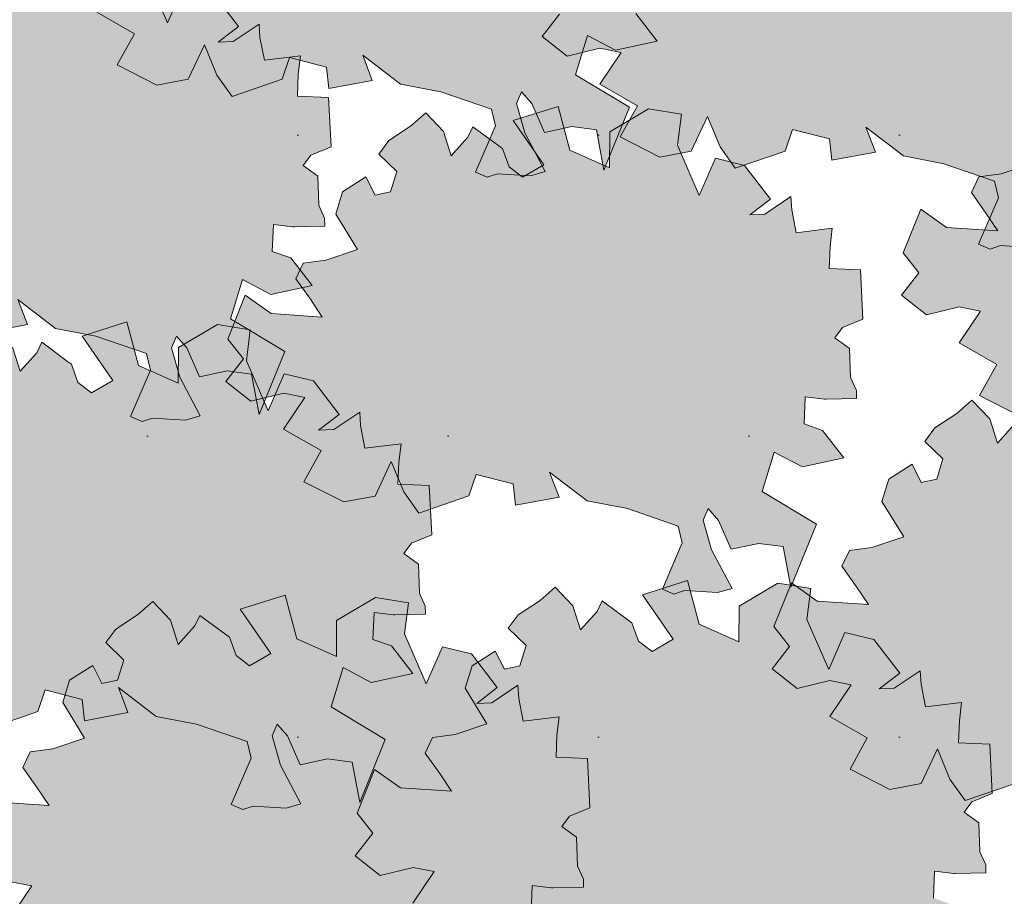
# Model space of a CAD drawing. Header units: metres. Extents: x 92403 to 95147, y 464428 to 465602.
# Tile 64 of 256: x 92437.24 to 92438.54, y 465153.49 to 465154.65. Entities that reach past the tile are written whole.
import ezdxf

# ---------------------------------------------------------------- set-up
doc = ezdxf.new("R2010")
doc.units = ezdxf.units.M
doc.layers.get('Defpoints').update_dxf_attribs({"linetype": 'CONTINUOUS'})
doc.layers.add('N-RO-GR-GROENSTROOK-A', color=7, linetype='CONTINUOUS', lineweight=0, true_color=0x5de817, transparency=0.7)
doc.layers.add('X-XX-AL-M', color=7, linetype='CONTINUOUS', lineweight=18)
doc.layers.add('X-XX-AL-RMB - profiel', color=7, linetype='CONTINUOUS', lineweight=9)
doc.styles.add('NLCS-ISO-M50-T25', font='NLCS-ISO.ttf', dxfattribs={"height": 0.125})
doc.dimstyles.new('NLCS-M50-T25-PIJL_L2_H1', dxfattribs={"dimscale": 0.05, "dimtxt": 2.5, "dimasz": 2.5, "dimexe": 2, "dimexo": 2, "dimgap": 0.7, "dimtad": 1, "dimzin": 0, "dimdsep": 46, "dimtxsty": 'NLCS-ISO-M50-T25', "dimcen": 2.5, "dimdle": 2, "dimclrd": 256, "dimclre": 256, "dimclrt": 256, "dimadec": 1, "dimazin": 0, "dimtfac": 1, "dimtdec": 3, "dimtofl": 0, "dimtmove": 0, "dimatfit": 3, "dimfxl": 2, "dimfxlon": 1, "dimtfillclr": 256, "dimtolj": 1, "dimtzin": 0, "dimlwd": -1, "dimlwe": -1, "dimarcsym": 0})

# ---------------------------------------------------------------- blocks, each defined once
blk = doc.blocks.new('*D146')
at = {"layer": 'Defpoints', "color": 0, "transparency": 16777216}
for p in [(92435.988, 465153.936), (92453.3804, 465153.936), (92435.988, 465152.4809)]:
    blk.add_point(p, dxfattribs=at)
at = {"layer": 'X-XX-AL-M', "transparency": 16777216}
for p, q in [((92435.988, 465152.5809), (92435.988, 465152.3809)), ((92453.3804, 465152.5809), (92453.3804, 465152.3809)), ((92453.2554, 465152.4809), (92436.113, 465152.4809))]:
    blk.add_line(p, q, dxfattribs=at)
for points in [[(92436.113, 465152.5017), (92436.113, 465152.46), (92435.988, 465152.4809)], [(92453.2554, 465152.5017), (92453.2554, 465152.46), (92453.3804, 465152.4809)]]:
    blk.add_solid(points, dxfattribs=at)
at = {"layer": 'X-XX-AL-M', "transparency": 16777216, "insert": (92444.6842, 465152.5784), "char_height": 0.125, "attachment_point": 5, "style": 'NLCS-ISO-M50-T25'}
blk.add_mtext('\\A1;breedte var', dxfattribs=at)

msp = doc.modelspace()

# ---------------------------------------------------------------- hatches: boundary and pattern name
at = {"layer": 'N-RO-GR-GROENSTROOK-A', "transparency": 33554508}
h = msp.add_hatch(color=256, dxfattribs=at)
h.dxf.hatch_style = 1
h.paths.add_polyline_path([(92437.746595, 465154.56313), (92437.799775, 465154.552994), (92437.866652, 465154.529989), (92437.872029, 465154.507994), (92437.845685, 465154.44688), (92437.860963, 465154.440294), (92437.874723, 465154.44502), (92437.918281, 465154.44223), (92437.937697, 465154.447715), (92437.91069, 465154.498788), (92437.89972, 465154.53762), (92437.906306, 465154.552898), (92437.919895, 465154.537449), (92437.93652, 465154.499376), (92437.972904, 465154.507139), (92438.00515, 465154.50283), (92438.015189, 465154.449479), (92438.048991, 465154.532539), (92437.977457, 465154.575603), (92437.993413, 465154.627439), (92438.030558, 465154.607894), (92438.085157, 465154.619797), (92438.057029, 465154.656067), (92438.032683, 465154.664681), (92438.034173, 465154.700233), (92438.05966, 465154.697273), (92438.061725, 465154.697033), (92438.101954, 465154.697917), (92438.10172, 465154.708557), (92438.094012, 465154.725615), (92438.092761, 465154.764031), (92438.073319, 465154.77794), (92438.083511, 465154.791523), (92438.110247, 465154.80271), (92438.106987, 465154.86766), (92438.065709, 465154.86939), (92438.066919, 465154.898276), (92438.069761, 465154.922642), (92438.022183, 465154.916779), (92438.016416, 465154.946743), (92438.015333, 465154.964334), (92437.981079, 465154.941285), (92437.961017, 465154.940423), (92437.988153, 465154.961152), (92437.954123, 465155.005525), (92437.915769, 465155.014989), (92437.894471, 465154.965995), (92437.865769, 465155.032011), (92437.870864, 465155.072911), (92437.827469, 465155.079967), (92437.77627, 465155.049771), (92437.775845, 465155.002391), (92437.723506, 465155.025665), (92437.708235, 465155.083261), (92437.648941, 465155.064666), (92437.689394, 465155.006014), (92437.661406, 465154.989772), (92437.643521, 465155.003615), (92437.634907, 465155.027675), (92437.629857, 465155.031291), (92437.595801, 465155.056418), (92437.589244, 465155.042683), (92437.567153, 465155.018207), (92437.55705, 465155.050186), (92437.533632, 465155.074735), (92437.513654, 465155.057242), (92437.484773, 465155.038288), (92437.471544, 465155.020511), (92437.495287, 465154.997519), (92437.487144, 465154.970757), (92437.466675, 465154.966377), (92437.45468, 465154.990448), (92437.423948, 465154.970787), (92437.414911, 465154.941312), (92437.443639, 465154.894543), (92437.401704, 465154.880588), (92437.371889, 465154.8766), (92437.36218, 465154.855926), (92437.381334, 465154.828936), (92437.396996, 465154.805497), (92437.329568, 465154.810025), (92437.295474, 465154.834237), (92437.272251, 465154.776551), (92437.292996, 465154.75028), (92437.269906, 465154.720609), (92437.302886, 465154.694611), (92437.346237, 465154.705102), (92437.374094, 465154.699614), (92437.346077, 465154.657841), (92437.3956, 465154.629448), (92437.372813, 465154.588372), (92437.425269, 465154.561689), (92437.466688, 465154.569512), (92437.488103, 465154.615096), (92437.504627, 465154.574992), (92437.524516, 465154.546924), (92437.590482, 465154.569561), (92437.60026, 465154.598088), (92437.648888, 465154.585575), (92437.65213, 465154.557419), (92437.709532, 465154.568107), (92437.696872, 465154.60111), (92437.746607, 465154.563146)])
h = msp.add_hatch(color=256, dxfattribs=at)
h.dxf.hatch_style = 1
h.paths.add_polyline_path([(92438.410205, 465154.468386), (92438.463384, 465154.458251), (92438.530262, 465154.435246), (92438.535639, 465154.41325), (92438.509295, 465154.352137), (92438.524573, 465154.345551), (92438.538333, 465154.350277), (92438.581891, 465154.347487), (92438.601306, 465154.352972), (92438.5743, 465154.404045), (92438.56333, 465154.442877), (92438.569915, 465154.458155), (92438.583505, 465154.442706), (92438.60013, 465154.404633), (92438.636514, 465154.412395), (92438.66876, 465154.408087), (92438.678799, 465154.354736), (92438.712601, 465154.437796), (92438.641067, 465154.48086), (92438.657023, 465154.532696), (92438.694168, 465154.513151), (92438.748766, 465154.525054), (92438.720639, 465154.561324), (92438.696293, 465154.569938), (92438.697783, 465154.60549), (92438.72327, 465154.60253), (92438.725334, 465154.60229), (92438.765564, 465154.603173), (92438.76533, 465154.613814), (92438.757622, 465154.630872), (92438.756371, 465154.669288), (92438.736929, 465154.683196), (92438.747121, 465154.696779), (92438.773856, 465154.707967), (92438.770597, 465154.772917), (92438.729318, 465154.774646), (92438.730529, 465154.803532), (92438.733371, 465154.827898), (92438.685792, 465154.822036), (92438.680026, 465154.852), (92438.678943, 465154.869591), (92438.644688, 465154.846541), (92438.624627, 465154.84568), (92438.651763, 465154.866409), (92438.617733, 465154.910782), (92438.579379, 465154.920245), (92438.558081, 465154.871251), (92438.529379, 465154.937267), (92438.534474, 465154.978168), (92438.491078, 465154.985224), (92438.43988, 465154.955028), (92438.439455, 465154.907647), (92438.387116, 465154.930921), (92438.371845, 465154.988518), (92438.312551, 465154.969922), (92438.353004, 465154.91127), (92438.325016, 465154.895029), (92438.307131, 465154.908872), (92438.298517, 465154.932932), (92438.293467, 465154.936548), (92438.259411, 465154.961675), (92438.252854, 465154.947939), (92438.230763, 465154.923464), (92438.22066, 465154.955442), (92438.197242, 465154.979992), (92438.177264, 465154.962498), (92438.148382, 465154.943545), (92438.135154, 465154.925768), (92438.158897, 465154.902776), (92438.150754, 465154.876014), (92438.130285, 465154.871634), (92438.11829, 465154.895705), (92438.087558, 465154.876043), (92438.078521, 465154.846569), (92438.107249, 465154.799799), (92438.065313, 465154.785845), (92438.035499, 465154.781857), (92438.02579, 465154.761183), (92438.044944, 465154.734193), (92438.060606, 465154.710754), (92437.993178, 465154.715282), (92437.959084, 465154.739493), (92437.935861, 465154.681808), (92437.956606, 465154.655537), (92437.933516, 465154.625866), (92437.966496, 465154.599868), (92438.009847, 465154.610359), (92438.037704, 465154.60487), (92438.009687, 465154.563098), (92438.05921, 465154.534704), (92438.036423, 465154.493629), (92438.088879, 465154.466946), (92438.130297, 465154.474768), (92438.151713, 465154.520353), (92438.168237, 465154.480249), (92438.188126, 465154.452181), (92438.254092, 465154.474818), (92438.26387, 465154.503345), (92438.312498, 465154.490832), (92438.315739, 465154.462676), (92438.373142, 465154.473364), (92438.360482, 465154.506367), (92438.410217, 465154.468402)])
h = msp.add_hatch(color=256, dxfattribs=at)
h.dxf.hatch_style = 1
h.paths.add_polyline_path([(92437.291549, 465154.241001), (92437.344729, 465154.230866), (92437.411606, 465154.207861), (92437.416983, 465154.185865), (92437.390639, 465154.124752), (92437.405917, 465154.118166), (92437.419678, 465154.122892), (92437.463235, 465154.120102), (92437.482651, 465154.125587), (92437.455644, 465154.17666), (92437.444674, 465154.215492), (92437.45126, 465154.23077), (92437.464849, 465154.215321), (92437.481475, 465154.177248), (92437.517858, 465154.18501), (92437.550104, 465154.180702), (92437.560143, 465154.127351), (92437.593946, 465154.210411), (92437.522411, 465154.253475), (92437.538367, 465154.305311), (92437.575512, 465154.285766), (92437.630111, 465154.297669), (92437.601983, 465154.333939), (92437.577638, 465154.342553), (92437.579128, 465154.378105), (92437.604614, 465154.375145), (92437.606679, 465154.374905), (92437.646908, 465154.375788), (92437.646675, 465154.386429), (92437.638967, 465154.403487), (92437.637716, 465154.441903), (92437.618273, 465154.455811), (92437.628465, 465154.469394), (92437.655201, 465154.480582), (92437.651941, 465154.545532), (92437.610663, 465154.547261), (92437.611873, 465154.576147), (92437.614715, 465154.600513), (92437.567137, 465154.594651), (92437.561371, 465154.624615), (92437.560288, 465154.642206), (92437.526033, 465154.619156), (92437.505971, 465154.618295), (92437.533107, 465154.639024), (92437.499077, 465154.683397), (92437.460724, 465154.69286), (92437.439425, 465154.643866), (92437.410724, 465154.709882), (92437.415819, 465154.750783), (92437.372423, 465154.757839), (92437.321224, 465154.727643), (92437.320799, 465154.680262), (92437.268461, 465154.703536), (92437.25319, 465154.761133), (92437.193895, 465154.742537), (92437.234348, 465154.683885), (92437.20636, 465154.667644), (92437.188476, 465154.681487), (92437.179862, 465154.705547), (92437.174812, 465154.709163), (92437.140756, 465154.73429), (92437.134198, 465154.720554), (92437.112107, 465154.696079), (92437.102004, 465154.728057), (92437.078587, 465154.752607), (92437.058609, 465154.735113), (92437.029727, 465154.71616), (92437.016499, 465154.698383), (92437.040242, 465154.675391), (92437.032098, 465154.648629), (92437.011629, 465154.644249), (92436.999635, 465154.66832), (92436.968903, 465154.648658), (92436.959866, 465154.619184), (92436.988594, 465154.572414), (92436.946658, 465154.55846), (92436.916843, 465154.554472), (92436.907134, 465154.533798), (92436.926289, 465154.506808), (92436.941951, 465154.483369), (92436.874523, 465154.487897), (92436.840428, 465154.512108), (92436.817205, 465154.454423), (92436.83795, 465154.428152), (92436.814861, 465154.39848), (92436.84784, 465154.372483), (92436.891191, 465154.382974), (92436.919048, 465154.377485), (92436.891031, 465154.335713), (92436.940554, 465154.307319), (92436.917768, 465154.266244), (92436.970223, 465154.239561), (92437.011642, 465154.247383), (92437.033057, 465154.292968), (92437.049581, 465154.252864), (92437.069471, 465154.224796), (92437.135436, 465154.247433), (92437.145214, 465154.27596), (92437.193843, 465154.263447), (92437.197084, 465154.235291), (92437.254487, 465154.245979), (92437.241826, 465154.278982), (92437.291561, 465154.241017)])
h = msp.add_hatch(color=256, dxfattribs=at)
h.dxf.hatch_style = 1
h.paths.add_polyline_path([(92438.884209, 465154.127309), (92438.937389, 465154.117174), (92439.004266, 465154.094168), (92439.009643, 465154.072173), (92438.983299, 465154.01106), (92438.998577, 465154.004474), (92439.012338, 465154.0092), (92439.055895, 465154.006409), (92439.075311, 465154.011894), (92439.048304, 465154.062968), (92439.037334, 465154.101799), (92439.04392, 465154.117078), (92439.057509, 465154.101628), (92439.074135, 465154.063556), (92439.110518, 465154.071318), (92439.142764, 465154.06701), (92439.152803, 465154.013659), (92439.186605, 465154.096718), (92439.115071, 465154.139782), (92439.131027, 465154.191619), (92439.168172, 465154.172074), (92439.222771, 465154.183977), (92439.194643, 465154.220246), (92439.170298, 465154.228861), (92439.171787, 465154.264413), (92439.197274, 465154.261452), (92439.199339, 465154.261212), (92439.239568, 465154.262096), (92439.239334, 465154.272737), (92439.231627, 465154.289794), (92439.230376, 465154.328211), (92439.210933, 465154.342119), (92439.221125, 465154.355702), (92439.247861, 465154.366889), (92439.244601, 465154.431839), (92439.203323, 465154.433569), (92439.204533, 465154.462455), (92439.207375, 465154.486821), (92439.159797, 465154.480959), (92439.154031, 465154.510922), (92439.152947, 465154.528513), (92439.118693, 465154.505464), (92439.098631, 465154.504602), (92439.125767, 465154.525331), (92439.091737, 465154.569704), (92439.053384, 465154.579168), (92439.032085, 465154.530174), (92439.003384, 465154.59619), (92439.008479, 465154.63709), (92438.965083, 465154.644146), (92438.913884, 465154.613951), (92438.913459, 465154.56657), (92438.86112, 465154.589844), (92438.84585, 465154.647441), (92438.786555, 465154.628845), (92438.827008, 465154.570193), (92438.79902, 465154.553951), (92438.781136, 465154.567794), (92438.772521, 465154.591855), (92438.767472, 465154.595471), (92438.733415, 465154.620597), (92438.726858, 465154.606862), (92438.704767, 465154.582386), (92438.694664, 465154.614365), (92438.671247, 465154.638915), (92438.651268, 465154.621421), (92438.622387, 465154.602467), (92438.609159, 465154.584691), (92438.632901, 465154.561699), (92438.624758, 465154.534936), (92438.604289, 465154.530557), (92438.592295, 465154.554628), (92438.561563, 465154.534966), (92438.552525, 465154.505491), (92438.581254, 465154.458722), (92438.539318, 465154.444767), (92438.509503, 465154.440779), (92438.499794, 465154.420105), (92438.518948, 465154.393116), (92438.534611, 465154.369676), (92438.467183, 465154.374204), (92438.433088, 465154.398416), (92438.409865, 465154.34073), (92438.43061, 465154.314459), (92438.407521, 465154.284788), (92438.4405, 465154.25879), (92438.483851, 465154.269281), (92438.511708, 465154.263793), (92438.483691, 465154.22202), (92438.533214, 465154.193627), (92438.510427, 465154.152552), (92438.562883, 465154.125868), (92438.604302, 465154.133691), (92438.625717, 465154.179275), (92438.642241, 465154.139171), (92438.662131, 465154.111103), (92438.728096, 465154.13374), (92438.737874, 465154.162267), (92438.786503, 465154.149755), (92438.789744, 465154.121599), (92438.847147, 465154.132286), (92438.834486, 465154.165289), (92438.884221, 465154.127325)])
h = msp.add_hatch(color=256, dxfattribs=at)
h.dxf.hatch_style = 1
h.paths.add_polyline_path([(92437.993076, 465154.013616), (92438.046256, 465154.003481), (92438.113133, 465153.980476), (92438.11851, 465153.95848), (92438.092166, 465153.897367), (92438.107445, 465153.890781), (92438.121205, 465153.895507), (92438.164762, 465153.892717), (92438.184178, 465153.898202), (92438.157171, 465153.949275), (92438.146201, 465153.988107), (92438.152787, 465154.003385), (92438.166376, 465153.987936), (92438.183002, 465153.949863), (92438.219386, 465153.957625), (92438.251631, 465153.953317), (92438.261671, 465153.899966), (92438.295473, 465153.983026), (92438.223938, 465154.02609), (92438.239894, 465154.077926), (92438.277039, 465154.058381), (92438.331638, 465154.070284), (92438.30351, 465154.106554), (92438.279165, 465154.115168), (92438.280655, 465154.15072), (92438.306141, 465154.14776), (92438.308206, 465154.14752), (92438.348435, 465154.148403), (92438.348202, 465154.159044), (92438.340494, 465154.176102), (92438.339243, 465154.214518), (92438.319801, 465154.228426), (92438.329992, 465154.242009), (92438.356728, 465154.253197), (92438.353468, 465154.318147), (92438.31219, 465154.319876), (92438.313401, 465154.348762), (92438.316242, 465154.373128), (92438.268664, 465154.367266), (92438.262898, 465154.39723), (92438.261815, 465154.414821), (92438.22756, 465154.391771), (92438.207499, 465154.39091), (92438.234634, 465154.411639), (92438.200604, 465154.456012), (92438.162251, 465154.465475), (92438.140953, 465154.416481), (92438.112251, 465154.482497), (92438.117346, 465154.523398), (92438.07395, 465154.530454), (92438.022752, 465154.500258), (92438.022326, 465154.452877), (92437.969988, 465154.476151), (92437.954717, 465154.533748), (92437.895422, 465154.515152), (92437.935876, 465154.4565), (92437.907888, 465154.440259), (92437.890003, 465154.454102), (92437.881389, 465154.478162), (92437.876339, 465154.481778), (92437.842283, 465154.506905), (92437.835726, 465154.493169), (92437.813634, 465154.468694), (92437.803531, 465154.500672), (92437.780114, 465154.525222), (92437.760136, 465154.507728), (92437.731254, 465154.488775), (92437.718026, 465154.470998), (92437.741769, 465154.448006), (92437.733625, 465154.421244), (92437.713156, 465154.416864), (92437.701162, 465154.440935), (92437.67043, 465154.421273), (92437.661393, 465154.391799), (92437.690121, 465154.345029), (92437.648185, 465154.331075), (92437.61837, 465154.327087), (92437.608662, 465154.306413), (92437.627816, 465154.279423), (92437.643478, 465154.255984), (92437.57605, 465154.260512), (92437.541955, 465154.284723), (92437.518732, 465154.227038), (92437.539477, 465154.200767), (92437.516388, 465154.171095), (92437.549367, 465154.145098), (92437.592718, 465154.155589), (92437.620576, 465154.1501), (92437.592558, 465154.108328), (92437.642082, 465154.079934), (92437.619295, 465154.038859), (92437.671751, 465154.012176), (92437.713169, 465154.019998), (92437.734585, 465154.065583), (92437.751109, 465154.025479), (92437.770998, 465153.997411), (92437.836964, 465154.020048), (92437.846741, 465154.048575), (92437.89537, 465154.036062), (92437.898611, 465154.007906), (92437.956014, 465154.018594), (92437.943353, 465154.051597), (92437.993089, 465154.013632)])
h = msp.add_hatch(color=256, dxfattribs=at)
h.dxf.hatch_style = 1
h.paths.add_polyline_path([(92437.424272, 465153.729384), (92437.477452, 465153.719248), (92437.544329, 465153.696243), (92437.549706, 465153.674248), (92437.523362, 465153.613134), (92437.538641, 465153.606548), (92437.552401, 465153.611274), (92437.595958, 465153.608484), (92437.615374, 465153.613969), (92437.588367, 465153.665042), (92437.577397, 465153.703874), (92437.583983, 465153.719152), (92437.597572, 465153.703703), (92437.614198, 465153.66563), (92437.650582, 465153.673393), (92437.682827, 465153.669084), (92437.692867, 465153.615733), (92437.726669, 465153.698793), (92437.655134, 465153.741857), (92437.67109, 465153.793693), (92437.708235, 465153.774148), (92437.762834, 465153.786051), (92437.734706, 465153.822321), (92437.710361, 465153.830935), (92437.711851, 465153.866487), (92437.737337, 465153.863527), (92437.739402, 465153.863287), (92437.779631, 465153.864171), (92437.779398, 465153.874811), (92437.77169, 465153.891869), (92437.770439, 465153.930285), (92437.750997, 465153.944194), (92437.761188, 465153.957777), (92437.787924, 465153.968964), (92437.784664, 465154.033914), (92437.743386, 465154.035644), (92437.744597, 465154.06453), (92437.747438, 465154.088896), (92437.69986, 465154.083033), (92437.694094, 465154.112997), (92437.693011, 465154.130588), (92437.658756, 465154.107539), (92437.638695, 465154.106677), (92437.66583, 465154.127406), (92437.6318, 465154.171779), (92437.593447, 465154.181243), (92437.572149, 465154.132249), (92437.543447, 465154.198265), (92437.548542, 465154.239165), (92437.505146, 465154.246221), (92437.453948, 465154.216025), (92437.453522, 465154.168645), (92437.401184, 465154.191919), (92437.385913, 465154.249515), (92437.326618, 465154.23092), (92437.367072, 465154.172268), (92437.339084, 465154.156026), (92437.321199, 465154.169869), (92437.312585, 465154.193929), (92437.307535, 465154.197545), (92437.273479, 465154.222672), (92437.266922, 465154.208937), (92437.24483, 465154.184461), (92437.234727, 465154.21644), (92437.21131, 465154.240989), (92437.191332, 465154.223496), (92437.16245, 465154.204542), (92437.149222, 465154.186765), (92437.172965, 465154.163773), (92437.164821, 465154.137011), (92437.144352, 465154.132631), (92437.132358, 465154.156702), (92437.101626, 465154.137041), (92437.092589, 465154.107566), (92437.121317, 465154.060797), (92437.079381, 465154.046842), (92437.049566, 465154.042854), (92437.039858, 465154.02218), (92437.059012, 465153.99519), (92437.074674, 465153.971751), (92437.007246, 465153.976279), (92436.973151, 465154.000491), (92436.949928, 465153.942805), (92436.970673, 465153.916534), (92436.947584, 465153.886863), (92436.980563, 465153.860865), (92437.023914, 465153.871356), (92437.051772, 465153.865868), (92437.023754, 465153.824095), (92437.073278, 465153.795702), (92437.050491, 465153.754626), (92437.102947, 465153.727943), (92437.144365, 465153.735766), (92437.165781, 465153.78135), (92437.182305, 465153.741246), (92437.202194, 465153.713178), (92437.26816, 465153.735815), (92437.277937, 465153.764342), (92437.326566, 465153.751829), (92437.329807, 465153.723673), (92437.38721, 465153.734361), (92437.374549, 465153.767364), (92437.424285, 465153.7294)])
h = msp.add_hatch(color=256, dxfattribs=at)
h.dxf.hatch_style = 1
h.paths.add_polyline_path([(92438.713568, 465153.63464), (92438.766748, 465153.624505), (92438.833626, 465153.6015), (92438.839002, 465153.579504), (92438.812658, 465153.518391), (92438.827937, 465153.511805), (92438.841697, 465153.516531), (92438.885255, 465153.513741), (92438.90467, 465153.519226), (92438.877663, 465153.570299), (92438.866693, 465153.609131), (92438.873279, 465153.624409), (92438.886869, 465153.60896), (92438.903494, 465153.570887), (92438.939878, 465153.578649), (92438.972123, 465153.574341), (92438.982163, 465153.52099), (92439.015965, 465153.60405), (92438.94443, 465153.647114), (92438.960386, 465153.69895), (92438.997531, 465153.679405), (92439.05213, 465153.691308), (92439.024002, 465153.727578), (92438.999657, 465153.736192), (92439.001147, 465153.771744), (92439.026633, 465153.768784), (92439.028698, 465153.768544), (92439.068928, 465153.769427), (92439.068694, 465153.780068), (92439.060986, 465153.797126), (92439.059735, 465153.835542), (92439.040293, 465153.84945), (92439.050485, 465153.863033), (92439.07722, 465153.874221), (92439.073961, 465153.939171), (92439.032682, 465153.9409), (92439.033893, 465153.969786), (92439.036734, 465153.994152), (92438.989156, 465153.98829), (92438.98339, 465154.018254), (92438.982307, 465154.035845), (92438.948052, 465154.012795), (92438.927991, 465154.011934), (92438.955126, 465154.032663), (92438.921097, 465154.077036), (92438.882743, 465154.086499), (92438.861445, 465154.037505), (92438.832743, 465154.103521), (92438.837838, 465154.144422), (92438.794442, 465154.151478), (92438.743244, 465154.121282), (92438.742819, 465154.073901), (92438.69048, 465154.097175), (92438.675209, 465154.154772), (92438.615914, 465154.136176), (92438.656368, 465154.077524), (92438.62838, 465154.061283), (92438.610495, 465154.075126), (92438.601881, 465154.099186), (92438.596831, 465154.102802), (92438.562775, 465154.127929), (92438.556218, 465154.114193), (92438.534126, 465154.089718), (92438.524024, 465154.121696), (92438.500606, 465154.146246), (92438.480628, 465154.128752), (92438.451746, 465154.109799), (92438.438518, 465154.092022), (92438.462261, 465154.06903), (92438.454117, 465154.042268), (92438.433649, 465154.037888), (92438.421654, 465154.061959), (92438.390922, 465154.042297), (92438.381885, 465154.012823), (92438.410613, 465153.966053), (92438.368677, 465153.952099), (92438.338862, 465153.948111), (92438.329154, 465153.927437), (92438.348308, 465153.900447), (92438.36397, 465153.877008), (92438.296542, 465153.881536), (92438.262447, 465153.905747), (92438.239225, 465153.848062), (92438.259969, 465153.821791), (92438.23688, 465153.792119), (92438.26986, 465153.766122), (92438.31321, 465153.776613), (92438.341068, 465153.771124), (92438.31305, 465153.729352), (92438.362574, 465153.700958), (92438.339787, 465153.659883), (92438.392243, 465153.6332), (92438.433661, 465153.641022), (92438.455077, 465153.686607), (92438.471601, 465153.646503), (92438.49149, 465153.618435), (92438.557456, 465153.641072), (92438.567234, 465153.669599), (92438.615862, 465153.657086), (92438.619103, 465153.62893), (92438.676506, 465153.639618), (92438.663845, 465153.672621), (92438.713581, 465153.634656)])
h = msp.add_hatch(color=256, dxfattribs=at)
h.dxf.hatch_style = 1
h.paths.add_polyline_path([(92438.163723, 465153.388303), (92438.216903, 465153.378168), (92438.28378, 465153.355162), (92438.289157, 465153.333167), (92438.262813, 465153.272054), (92438.278092, 465153.265468), (92438.291852, 465153.270194), (92438.335409, 465153.267404), (92438.354825, 465153.272888), (92438.327818, 465153.323962), (92438.316848, 465153.362794), (92438.323434, 465153.378072), (92438.337023, 465153.362623), (92438.353649, 465153.32455), (92438.390032, 465153.332312), (92438.422278, 465153.328004), (92438.432318, 465153.274653), (92438.46612, 465153.357712), (92438.394585, 465153.400776), (92438.410541, 465153.452613), (92438.447686, 465153.433068), (92438.502285, 465153.444971), (92438.474157, 465153.48124), (92438.449812, 465153.489855), (92438.451302, 465153.525407), (92438.476788, 465153.522447), (92438.478853, 465153.522207), (92438.519082, 465153.52309), (92438.518849, 465153.533731), (92438.511141, 465153.550788), (92438.50989, 465153.589205), (92438.490447, 465153.603113), (92438.500639, 465153.616696), (92438.527375, 465153.627884), (92438.524115, 465153.692833), (92438.482837, 465153.694563), (92438.484047, 465153.723449), (92438.486889, 465153.747815), (92438.439311, 465153.741953), (92438.433545, 465153.771917), (92438.432462, 465153.789508), (92438.398207, 465153.766458), (92438.378146, 465153.765597), (92438.405281, 465153.786326), (92438.371251, 465153.830699), (92438.332898, 465153.840162), (92438.311599, 465153.791168), (92438.282898, 465153.857184), (92438.287993, 465153.898084), (92438.244597, 465153.90514), (92438.193398, 465153.874945), (92438.192973, 465153.827564), (92438.140635, 465153.850838), (92438.125364, 465153.908435), (92438.066069, 465153.889839), (92438.106522, 465153.831187), (92438.078535, 465153.814946), (92438.06065, 465153.828789), (92438.052036, 465153.852849), (92438.046986, 465153.856465), (92438.01293, 465153.881591), (92438.006372, 465153.867856), (92437.984281, 465153.84338), (92437.974178, 465153.875359), (92437.950761, 465153.899909), (92437.930783, 465153.882415), (92437.901901, 465153.863462), (92437.888673, 465153.845685), (92437.912416, 465153.822693), (92437.904272, 465153.79593), (92437.883803, 465153.791551), (92437.871809, 465153.815622), (92437.841077, 465153.79596), (92437.83204, 465153.766486), (92437.860768, 465153.719716), (92437.818832, 465153.705761), (92437.789017, 465153.701773), (92437.779308, 465153.6811), (92437.798463, 465153.65411), (92437.814125, 465153.630671), (92437.746697, 465153.635199), (92437.712602, 465153.65941), (92437.689379, 465153.601724), (92437.710124, 465153.575454), (92437.687035, 465153.545782), (92437.720014, 465153.519784), (92437.763365, 465153.530276), (92437.791223, 465153.524787), (92437.763205, 465153.483015), (92437.812728, 465153.454621), (92437.789942, 465153.413546), (92437.842397, 465153.386863), (92437.883816, 465153.394685), (92437.905231, 465153.44027), (92437.921756, 465153.400166), (92437.941645, 465153.372098), (92438.00761, 465153.394735), (92438.017388, 465153.423262), (92438.066017, 465153.410749), (92438.069258, 465153.382593), (92438.126661, 465153.393281), (92438.114, 465153.426283), (92438.163735, 465153.388319)])
h = msp.add_hatch(color=256, dxfattribs=at)
h.dxf.hatch_style = 1
h.paths.add_polyline_path([(92437.632836, 465153.369357), (92437.686016, 465153.359222), (92437.752894, 465153.336216), (92437.75827, 465153.314221), (92437.731926, 465153.253108), (92437.747205, 465153.246522), (92437.760965, 465153.251248), (92437.804523, 465153.248457), (92437.823938, 465153.253942), (92437.796932, 465153.305016), (92437.785961, 465153.343847), (92437.792547, 465153.359126), (92437.806137, 465153.343676), (92437.822762, 465153.305604), (92437.859146, 465153.313366), (92437.891391, 465153.309058), (92437.901431, 465153.255707), (92437.935233, 465153.338766), (92437.863698, 465153.38183), (92437.879654, 465153.433667), (92437.9168, 465153.414122), (92437.971398, 465153.426025), (92437.94327, 465153.462294), (92437.918925, 465153.470909), (92437.920415, 465153.506461), (92437.945901, 465153.5035), (92437.947966, 465153.50326), (92437.988196, 465153.504144), (92437.987962, 465153.514785), (92437.980254, 465153.531842), (92437.979003, 465153.570259), (92437.959561, 465153.584167), (92437.969753, 465153.59775), (92437.996488, 465153.608937), (92437.993229, 465153.673887), (92437.95195, 465153.675617), (92437.953161, 465153.704503), (92437.956002, 465153.728869), (92437.908424, 465153.723007), (92437.902658, 465153.752971), (92437.901575, 465153.770561), (92437.86732, 465153.747512), (92437.847259, 465153.74665), (92437.874394, 465153.767379), (92437.840365, 465153.811752), (92437.802011, 465153.821216), (92437.780713, 465153.772222), (92437.752011, 465153.838238), (92437.757106, 465153.879138), (92437.71371, 465153.886194), (92437.662512, 465153.855999), (92437.662087, 465153.808618), (92437.609748, 465153.831892), (92437.594477, 465153.889489), (92437.535182, 465153.870893), (92437.575636, 465153.812241), (92437.547648, 465153.795999), (92437.529763, 465153.809842), (92437.521149, 465153.833903), (92437.516099, 465153.837519), (92437.482043, 465153.862645), (92437.475486, 465153.84891), (92437.453394, 465153.824434), (92437.443292, 465153.856413), (92437.419874, 465153.880963), (92437.399896, 465153.863469), (92437.371014, 465153.844515), (92437.357786, 465153.826739), (92437.381529, 465153.803747), (92437.373386, 465153.776984), (92437.352917, 465153.772605), (92437.340922, 465153.796676), (92437.31019, 465153.777014), (92437.301153, 465153.747539), (92437.329881, 465153.70077), (92437.287945, 465153.686815), (92437.25813, 465153.682827), (92437.248422, 465153.662153), (92437.267576, 465153.635164), (92437.283238, 465153.611724), (92437.21581, 465153.616252), (92437.181716, 465153.640464), (92437.158493, 465153.582778), (92437.179237, 465153.556507), (92437.156148, 465153.526836), (92437.189128, 465153.500838), (92437.232479, 465153.511329), (92437.260336, 465153.505841), (92437.232318, 465153.464068), (92437.281842, 465153.435675), (92437.259055, 465153.3946), (92437.311511, 465153.367916), (92437.352929, 465153.375739), (92437.374345, 465153.421323), (92437.390869, 465153.381219), (92437.410758, 465153.353151), (92437.476724, 465153.375788), (92437.486502, 465153.404315), (92437.53513, 465153.391803), (92437.538371, 465153.363647), (92437.595774, 465153.374334), (92437.583114, 465153.407337), (92437.632849, 465153.369373)])
at = {"layer": 'X-XX-AL-RMB - profiel', "true_color": 0x1a4a17, "transparency": 33554687}
h = msp.add_hatch(dxfattribs=at)
h.set_pattern_fill('AGR-GRAS_SPORTVELD', color=99, scale=0.5, pattern_type=2)
h.set_pattern_definition([(0, (-2042.8484, 1656.88303), (0.1984375, 0.396875), [0, -0.396875])])
h.paths.add_polyline_path([(92453.300369, 465156.799051), (92436.137967, 465156.799051), (92436.137967, 465152.933251), (92453.300369, 465152.933251)])

# ---------------------------------------------------------------- linework, layer by layer
at = {"layer": 'X-XX-AL-RMB - profiel', "color": 251}
for points in [[(92437.460724, 465154.69286), (92437.439425, 465154.643866), (92437.410724, 465154.709882)], [(92437.197084, 465154.235291), (92437.254487, 465154.245979), (92437.241826, 465154.278982), (92437.291561, 465154.241017), (92437.291549, 465154.241001), (92437.344729, 465154.230866), (92437.411606, 465154.207861), (92437.416983, 465154.185865), (92437.390639, 465154.124752), (92437.405917, 465154.118166), (92437.419678, 465154.122892), (92437.463235, 465154.120102), (92437.482651, 465154.125587), (92437.455644, 465154.17666), (92437.444674, 465154.215492), (92437.45126, 465154.23077), (92437.464849, 465154.215321), (92437.481475, 465154.177248), (92437.517858, 465154.18501), (92437.550104, 465154.180702), (92437.560143, 465154.127351), (92437.593946, 465154.210411), (92437.522411, 465154.253475), (92437.538367, 465154.305311), (92437.575512, 465154.285766), (92437.630111, 465154.297669), (92437.601983, 465154.333939), (92437.577638, 465154.342553), (92437.579128, 465154.378105), (92437.604614, 465154.375145), (92437.606679, 465154.374905), (92437.646908, 465154.375788), (92437.646675, 465154.386429), (92437.638967, 465154.403487), (92437.637716, 465154.441903), (92437.618273, 465154.455811), (92437.628465, 465154.469394), (92437.655201, 465154.480582), (92437.651941, 465154.545532), (92437.610663, 465154.547261), (92437.611873, 465154.576147), (92437.614715, 465154.600513), (92437.567137, 465154.594651), (92437.561371, 465154.624615), (92437.560288, 465154.642206), (92437.526033, 465154.619156), (92437.505971, 465154.618295), (92437.533107, 465154.639024), (92437.499077, 465154.683397)], [(92437.346077, 465154.657841), (92437.3956, 465154.629448), (92437.372813, 465154.588372), (92437.425269, 465154.561689), (92437.466688, 465154.569512), (92437.488103, 465154.615096), (92437.504627, 465154.574992), (92437.524516, 465154.546924), (92437.590482, 465154.569561), (92437.60026, 465154.598088), (92437.648888, 465154.585575), (92437.65213, 465154.557419), (92437.709532, 465154.568107), (92437.696872, 465154.60111), (92437.746607, 465154.563146), (92437.746595, 465154.56313), (92437.799775, 465154.552994), (92437.866652, 465154.529989), (92437.872029, 465154.507994), (92437.845685, 465154.44688), (92437.860963, 465154.440294), (92437.874723, 465154.44502), (92437.918281, 465154.44223), (92437.937697, 465154.447715), (92437.91069, 465154.498788), (92437.89972, 465154.53762), (92437.906306, 465154.552898), (92437.919895, 465154.537449), (92437.93652, 465154.499376), (92437.972904, 465154.507139), (92438.00515, 465154.50283), (92438.015189, 465154.449479), (92438.048991, 465154.532539), (92437.977457, 465154.575603), (92437.993413, 465154.627439), (92438.030558, 465154.607894), (92438.085157, 465154.619797), (92438.057029, 465154.656067)], [(92437.956606, 465154.655537), (92437.933516, 465154.625866), (92437.966496, 465154.599868), (92438.009847, 465154.610359), (92438.037704, 465154.60487), (92438.009687, 465154.563098), (92438.05921, 465154.534704), (92438.036423, 465154.493629), (92438.088879, 465154.466946), (92438.130297, 465154.474768), (92438.151713, 465154.520353), (92438.168237, 465154.480249), (92438.188126, 465154.452181), (92438.254092, 465154.474818), (92438.26387, 465154.503345), (92438.312498, 465154.490832), (92438.315739, 465154.462676), (92438.373142, 465154.473364), (92438.360482, 465154.506367), (92438.410217, 465154.468402), (92438.410205, 465154.468386), (92438.463384, 465154.458251), (92438.530262, 465154.435246), (92438.535639, 465154.41325), (92438.509295, 465154.352137), (92438.524573, 465154.345551), (92438.538333, 465154.350277), (92438.581891, 465154.347487)], [(92438.581254, 465154.458722), (92438.539318, 465154.444767), (92438.509503, 465154.440779), (92438.499794, 465154.420105), (92438.518948, 465154.393116), (92438.534611, 465154.369676), (92438.467183, 465154.374204), (92438.433088, 465154.398416), (92438.409865, 465154.34073), (92438.43061, 465154.314459), (92438.407521, 465154.284788), (92438.4405, 465154.25879), (92438.483851, 465154.269281), (92438.511708, 465154.263793), (92438.483691, 465154.22202), (92438.533214, 465154.193627), (92438.510427, 465154.152552), (92438.562883, 465154.125868)], [(92437.202194, 465153.713178), (92437.26816, 465153.735815), (92437.277937, 465153.764342), (92437.326566, 465153.751829), (92437.329807, 465153.723673), (92437.38721, 465153.734361), (92437.374549, 465153.767364), (92437.424285, 465153.7294), (92437.424272, 465153.729384), (92437.477452, 465153.719248), (92437.544329, 465153.696243), (92437.549706, 465153.674248), (92437.523362, 465153.613134), (92437.538641, 465153.606548), (92437.552401, 465153.611274), (92437.595958, 465153.608484), (92437.615374, 465153.613969), (92437.588367, 465153.665042), (92437.577397, 465153.703874), (92437.583983, 465153.719152), (92437.597572, 465153.703703), (92437.614198, 465153.66563), (92437.650582, 465153.673393), (92437.682827, 465153.669084), (92437.692867, 465153.615733), (92437.726669, 465153.698793), (92437.655134, 465153.741857), (92437.67109, 465153.793693), (92437.708235, 465153.774148), (92437.762834, 465153.786051), (92437.734706, 465153.822321), (92437.710361, 465153.830935), (92437.711851, 465153.866487), (92437.737337, 465153.863527), (92437.739402, 465153.863287), (92437.779631, 465153.864171), (92437.779398, 465153.874811), (92437.77169, 465153.891869), (92437.770439, 465153.930285), (92437.750997, 465153.944194), (92437.761188, 465153.957777), (92437.787924, 465153.968964), (92437.784664, 465154.033914), (92437.743386, 465154.035644), (92437.744597, 465154.06453), (92437.747438, 465154.088896), (92437.69986, 465154.083033), (92437.694094, 465154.112997), (92437.693011, 465154.130588), (92437.658756, 465154.107539), (92437.638695, 465154.106677), (92437.66583, 465154.127406), (92437.6318, 465154.171779), (92437.593447, 465154.181243), (92437.572149, 465154.132249), (92437.543447, 465154.198265), (92437.548542, 465154.239165), (92437.505146, 465154.246221), (92437.453948, 465154.216025), (92437.453522, 465154.168645), (92437.401184, 465154.191919), (92437.385913, 465154.249515), (92437.326618, 465154.23092), (92437.367072, 465154.172268), (92437.339084, 465154.156026), (92437.321199, 465154.169869), (92437.312585, 465154.193929), (92437.307535, 465154.197545), (92437.273479, 465154.222672), (92437.266922, 465154.208937), (92437.24483, 465154.184461), (92437.234727, 465154.21644)], [(92438.556218, 465154.114193), (92438.534126, 465154.089718), (92438.524024, 465154.121696), (92438.500606, 465154.146246), (92438.480628, 465154.128752), (92438.451746, 465154.109799), (92438.438518, 465154.092022), (92438.462261, 465154.06903), (92438.454117, 465154.042268), (92438.433649, 465154.037888), (92438.421654, 465154.061959), (92438.390922, 465154.042297), (92438.381885, 465154.012823), (92438.410613, 465153.966053), (92438.368677, 465153.952099), (92438.338862, 465153.948111), (92438.329154, 465153.927437), (92438.348308, 465153.900447), (92438.36397, 465153.877008), (92438.296542, 465153.881536), (92438.262447, 465153.905747), (92438.239225, 465153.848062), (92438.259969, 465153.821791), (92438.23688, 465153.792119), (92438.26986, 465153.766122), (92438.31321, 465153.776613), (92438.341068, 465153.771124), (92438.31305, 465153.729352), (92438.362574, 465153.700958), (92438.339787, 465153.659883), (92438.392243, 465153.6332), (92438.433661, 465153.641022), (92438.455077, 465153.686607), (92438.471601, 465153.646503), (92438.49149, 465153.618435), (92438.557456, 465153.641072)], [(92438.449812, 465153.489855), (92438.451302, 465153.525407), (92438.476788, 465153.522447), (92438.478853, 465153.522207), (92438.519082, 465153.52309), (92438.518849, 465153.533731), (92438.511141, 465153.550788), (92438.50989, 465153.589205), (92438.490447, 465153.603113), (92438.500639, 465153.616696), (92438.527375, 465153.627884), (92438.524115, 465153.692833), (92438.482837, 465153.694563), (92438.484047, 465153.723449), (92438.486889, 465153.747815), (92438.439311, 465153.741953), (92438.433545, 465153.771917), (92438.432462, 465153.789508), (92438.398207, 465153.766458), (92438.378146, 465153.765597), (92438.405281, 465153.786326), (92438.371251, 465153.830699), (92438.332898, 465153.840162), (92438.311599, 465153.791168), (92438.282898, 465153.857184), (92438.287993, 465153.898084), (92438.244597, 465153.90514), (92438.193398, 465153.874945), (92438.192973, 465153.827564), (92438.140635, 465153.850838), (92438.125364, 465153.908435), (92438.066069, 465153.889839), (92438.106522, 465153.831187), (92438.078535, 465153.814946), (92438.06065, 465153.828789), (92438.052036, 465153.852849), (92438.046986, 465153.856465), (92438.01293, 465153.881591), (92438.006372, 465153.867856), (92437.984281, 465153.84338), (92437.974178, 465153.875359), (92437.950761, 465153.899909), (92437.930783, 465153.882415), (92437.901901, 465153.863462), (92437.888673, 465153.845685), (92437.912416, 465153.822693), (92437.904272, 465153.79593), (92437.883803, 465153.791551), (92437.871809, 465153.815622), (92437.841077, 465153.79596), (92437.83204, 465153.766486), (92437.860768, 465153.719716), (92437.818832, 465153.705761), (92437.789017, 465153.701773), (92437.779308, 465153.6811), (92437.798463, 465153.65411), (92437.814125, 465153.630671), (92437.746697, 465153.635199), (92437.712602, 465153.65941), (92437.689379, 465153.601724), (92437.710124, 465153.575454), (92437.687035, 465153.545782), (92437.720014, 465153.519784), (92437.763365, 465153.530276), (92437.791223, 465153.524787), (92437.763205, 465153.483015)], [(92437.918925, 465153.470909), (92437.920415, 465153.506461), (92437.945901, 465153.5035), (92437.947966, 465153.50326), (92437.988196, 465153.504144), (92437.987962, 465153.514785), (92437.980254, 465153.531842), (92437.979003, 465153.570259), (92437.959561, 465153.584167), (92437.969753, 465153.59775), (92437.996488, 465153.608937), (92437.993229, 465153.673887), (92437.95195, 465153.675617), (92437.953161, 465153.704503), (92437.956002, 465153.728869), (92437.908424, 465153.723007), (92437.902658, 465153.752971), (92437.901575, 465153.770561), (92437.86732, 465153.747512), (92437.847259, 465153.74665), (92437.874394, 465153.767379), (92437.840365, 465153.811752), (92437.802011, 465153.821216), (92437.780713, 465153.772222), (92437.752011, 465153.838238), (92437.757106, 465153.879138), (92437.71371, 465153.886194), (92437.662512, 465153.855999), (92437.662087, 465153.808618), (92437.609748, 465153.831892), (92437.594477, 465153.889489), (92437.535182, 465153.870893), (92437.575636, 465153.812241), (92437.547648, 465153.795999), (92437.529763, 465153.809842), (92437.521149, 465153.833903), (92437.516099, 465153.837519), (92437.482043, 465153.862645), (92437.475486, 465153.84891), (92437.453394, 465153.824434), (92437.443292, 465153.856413), (92437.419874, 465153.880963), (92437.399896, 465153.863469), (92437.371014, 465153.844515), (92437.357786, 465153.826739), (92437.381529, 465153.803747), (92437.373386, 465153.776984), (92437.352917, 465153.772605), (92437.340922, 465153.796676), (92437.31019, 465153.777014), (92437.301153, 465153.747539), (92437.329881, 465153.70077), (92437.287945, 465153.686815), (92437.25813, 465153.682827), (92437.248422, 465153.662153), (92437.267576, 465153.635164), (92437.283238, 465153.611724), (92437.21581, 465153.616252)], [(92437.232479, 465153.511329), (92437.260336, 465153.505841), (92437.232318, 465153.464068)]]:
    msp.add_lwpolyline(points, dxfattribs=at)
msp.add_lwpolyline([(92437.993076, 465154.013616), (92438.046256, 465154.003481), (92438.113133, 465153.980476), (92438.11851, 465153.95848), (92438.092166, 465153.897367), (92438.107445, 465153.890781), (92438.121205, 465153.895507), (92438.164762, 465153.892717), (92438.184178, 465153.898202), (92438.157171, 465153.949275), (92438.146201, 465153.988107), (92438.152787, 465154.003385), (92438.166376, 465153.987936), (92438.183002, 465153.949863), (92438.219386, 465153.957625), (92438.251631, 465153.953317), (92438.261671, 465153.899966), (92438.295473, 465153.983026), (92438.223938, 465154.02609), (92438.239894, 465154.077926), (92438.277039, 465154.058381), (92438.331638, 465154.070284), (92438.30351, 465154.106554), (92438.279165, 465154.115168), (92438.280655, 465154.15072), (92438.306141, 465154.14776), (92438.308206, 465154.14752), (92438.348435, 465154.148403), (92438.348202, 465154.159044), (92438.340494, 465154.176102), (92438.339243, 465154.214518), (92438.319801, 465154.228426), (92438.329992, 465154.242009), (92438.356728, 465154.253197), (92438.353468, 465154.318147), (92438.31219, 465154.319876), (92438.313401, 465154.348762), (92438.316242, 465154.373128), (92438.268664, 465154.367266), (92438.262898, 465154.39723), (92438.261815, 465154.414821), (92438.22756, 465154.391771), (92438.207499, 465154.39091), (92438.234634, 465154.411639), (92438.200604, 465154.456012), (92438.162251, 465154.465475), (92438.140953, 465154.416481), (92438.112251, 465154.482497), (92438.117346, 465154.523398), (92438.07395, 465154.530454), (92438.022752, 465154.500258), (92438.022326, 465154.452877), (92437.969988, 465154.476151), (92437.954717, 465154.533748), (92437.895422, 465154.515152), (92437.935876, 465154.4565), (92437.907888, 465154.440259), (92437.890003, 465154.454102), (92437.881389, 465154.478162), (92437.876339, 465154.481778), (92437.842283, 465154.506905), (92437.835726, 465154.493169), (92437.813634, 465154.468694), (92437.803531, 465154.500672), (92437.780114, 465154.525222), (92437.760136, 465154.507728), (92437.731254, 465154.488775), (92437.718026, 465154.470998), (92437.741769, 465154.448006), (92437.733625, 465154.421244), (92437.713156, 465154.416864), (92437.701162, 465154.440935), (92437.67043, 465154.421273), (92437.661393, 465154.391799), (92437.690121, 465154.345029), (92437.648185, 465154.331075), (92437.61837, 465154.327087), (92437.608662, 465154.306413), (92437.627816, 465154.279423), (92437.643478, 465154.255984), (92437.57605, 465154.260512), (92437.541955, 465154.284723), (92437.518732, 465154.227038), (92437.539477, 465154.200767), (92437.516388, 465154.171095), (92437.549367, 465154.145098), (92437.592718, 465154.155589), (92437.620576, 465154.1501), (92437.592558, 465154.108328), (92437.642082, 465154.079934), (92437.619295, 465154.038859), (92437.671751, 465154.012176), (92437.713169, 465154.019998), (92437.734585, 465154.065583), (92437.751109, 465154.025479), (92437.770998, 465153.997411), (92437.836964, 465154.020048), (92437.846741, 465154.048575), (92437.89537, 465154.036062), (92437.898611, 465154.007906), (92437.956014, 465154.018594), (92437.943353, 465154.051597), (92437.993089, 465154.013632)], close=True, dxfattribs=at)

# ---------------------------------------------------------------- dimensions: what is measured, and where the dimension line sits
at = {"layer": 'X-XX-AL-M'}
dim = msp.add_aligned_dim(p1=(92453.380369, 465153.93604), p2=(92435.987967, 465153.93604), distance=1.455174, text='breedte var', dimstyle='NLCS-M50-T25-PIJL_L2_H1', dxfattribs=at)
dim.commit()
dim.dimension.update_dxf_attribs({"geometry": '*D146', "text_midpoint": (92444.684168, 465152.578414)})

doc.saveas('drawing.dxf')
